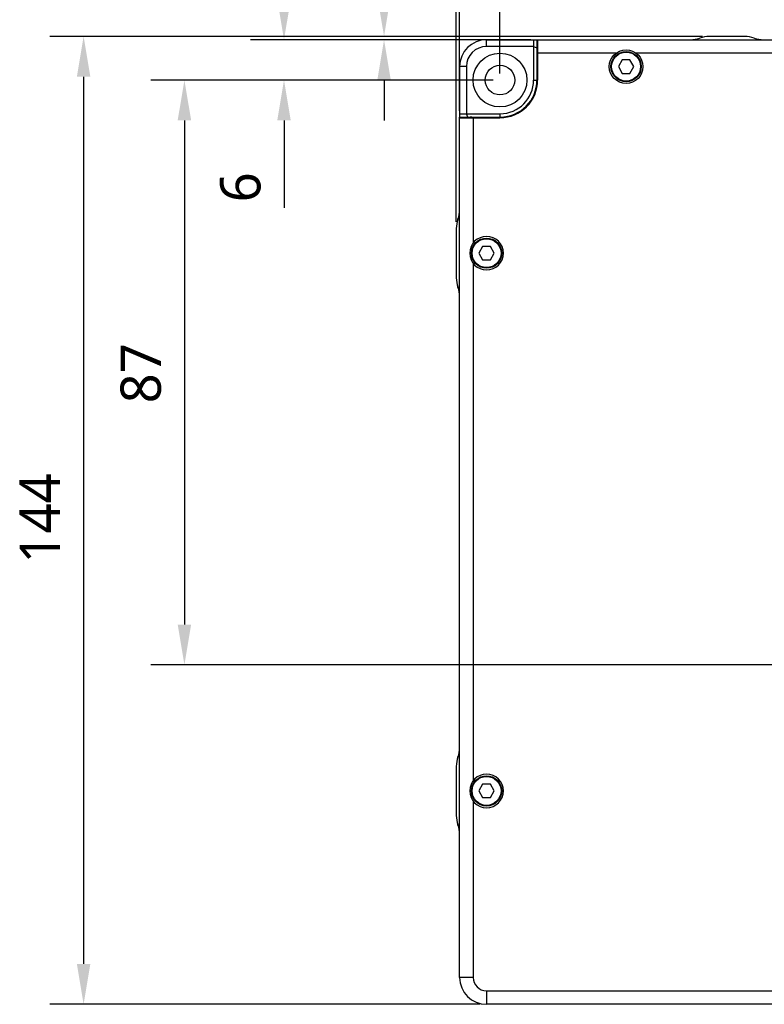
# Model space of a CAD drawing. Header units: millimetres. Extents: x 0 to 338, y -6 to 205.
# Tile 5 of 20: x 64 to 119, y 62 to 136. Entities that reach past the tile are written whole.
import ezdxf

# ---------------------------------------------------------------- set-up
doc = ezdxf.new("R2010")
doc.units = ezdxf.units.MM
doc.header["$LTSCALE"] = 23.1
doc.header["$PDMODE"] = 3
doc.header["$PDSIZE"] = 8
doc.layers.get('0').update_dxf_attribs({"linetype": 'CONTINUOUS'})
doc.layers.get('Defpoints').update_dxf_attribs({"linetype": 'CONTINUOUS'})
for name, color, linetype in [('00_COMPONENTS', 7, 'CONTINUOUS'), ('03_ALL_AXES', 7, 'CONTINUOUS'), ('09_ALL_ROUNDS', 7, 'CONTINUOUS'), ('10_ALL_CHAMFER', 7, 'CONTINUOUS'), ('20_ALL_FEATURES', 7, 'CONTINUOUS'), ('51__DRAFT_DIMS', 7, 'CONTINUOUS')]:
    doc.layers.add(name, color=color, linetype=linetype)
doc.styles.get("Standard").update_dxf_attribs({"font": 'Roboto-Regular.ttf'})
doc.dimstyles.new('DIMSTYLE_1', dxfattribs={"dimtxt": 3, "dimasz": 3, "dimexe": 2.5, "dimexo": 0.5, "dimgap": 0.75, "dimtad": 1, "dimlfac": 2, "dimdsep": 46, "dimtxsty": 'STANDARD', "dimblk": '_FILLED', "dimblk1": '_FILLED', "dimblk2": '_FILLED', "dimcen": 0.09, "dimclrt": 3, "dimazin": 2, "dimtp": 0.3, "dimtm": 0.3, "dimtfac": 1, "dimtofl": 0, "dimtmove": 0, "dimatfit": 3, "dimldrblk": '_FILLED', "dimfxl": 1, "dimtolj": 1, "dimarcsym": 0})
doc.dimstyles.new('DIMSTYLE_2', dxfattribs={"dimtxt": 3, "dimasz": 3, "dimexe": 2.5, "dimexo": 0.5, "dimgap": 0.75, "dimtad": 1, "dimlfac": 2, "dimdsep": 46, "dimtxsty": 'STANDARD', "dimblk": '_FILLED', "dimblk1": '_FILLED', "dimblk2": '_FILLED', "dimcen": 0.09, "dimclrt": 3, "dimazin": 2, "dimtp": 0.1, "dimtm": 0.1, "dimtfac": 1, "dimtofl": 0, "dimtmove": 0, "dimatfit": 3, "dimldrblk": '_FILLED', "dimfxl": 1, "dimtolj": 1, "dimarcsym": 0})
doc.dimstyles.new('DIMSTYLE_3', dxfattribs={"dimtxt": 3, "dimasz": 3, "dimexe": 2.5, "dimexo": 0.5, "dimgap": 0.75, "dimtad": 1, "dimlfac": 2, "dimdsep": 46, "dimtxsty": 'STANDARD', "dimblk": '_FILLED', "dimblk1": '_FILLED', "dimblk2": '_FILLED', "dimcen": 0.09, "dimclrt": 3, "dimazin": 2, "dimtp": 0.5, "dimtm": 0.5, "dimtfac": 1, "dimtofl": 0, "dimtmove": 0, "dimatfit": 3, "dimldrblk": '_FILLED', "dimfxl": 1, "dimtolj": 1, "dimarcsym": 0})

# ---------------------------------------------------------------- blocks, each defined once
blk = doc.blocks.new('_FILLED')
at = {"color": 0, "linetype": 'ByBlock'}
blk.add_solid([(0, 0), (-1, 0.167), (-1, -0.167)], dxfattribs=at)
blk = doc.blocks.new('*D2')
at = {"layer": '51__DRAFT_DIMS', "color": 0, "lineweight": -2}
for p, q in [((83.503, 137.022), (83.503, 140.022)), ((101.859, 134.022), (81.003, 134.022)), ((99.059, 131.022), (81.003, 131.022)), ((83.503, 128.022), (83.503, 121.522))]:
    blk.add_line(p, q, dxfattribs=at)
at = {"layer": 'Defpoints', "color": 0}
for p in [(102.359, 134.022), (83.503, 131.022), (99.559, 131.022)]:
    blk.add_point(p, dxfattribs=at)
at = {"layer": '51__DRAFT_DIMS', "color": 0, "linetype": 'ByBlock', "lineweight": -2, "xscale": 3, "yscale": 3, "zscale": 3}
for p, rotation in [((83.503, 134.022), 270), ((83.503, 131.022), 90)]:
    blk.add_blockref('_FILLED', p, dxfattribs=dict(at, rotation=rotation))
at = {"layer": '51__DRAFT_DIMS', "color": 3, "insert": (78.753, 124.167), "char_height": 3, "attachment_point": 3, "rotation": 90, "line_spacing_factor": 0.9}
blk.add_mtext('\\A1;6', dxfattribs=at)
blk = doc.blocks.new('*D3')
at = {"layer": '51__DRAFT_DIMS', "color": 0, "lineweight": -2}
for p, q in [((99.059, 131.022), (73.6, 131.022)), ((76.1, 128.022), (76.1, 90.522)), ((147.809, 87.522), (73.6, 87.522))]:
    blk.add_line(p, q, dxfattribs=at)
at = {"layer": 'Defpoints', "color": 0}
for p in [(99.559, 131.022), (76.1, 87.522), (148.309, 87.522)]:
    blk.add_point(p, dxfattribs=at)
at = {"layer": '51__DRAFT_DIMS', "color": 0, "linetype": 'ByBlock', "lineweight": -2, "xscale": 3, "yscale": 3, "zscale": 3}
for p, rotation in [((76.1, 131.022), 89.99999999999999), ((76.1, 87.522), 270)]:
    blk.add_blockref('_FILLED', p, dxfattribs=dict(at, rotation=rotation))
at = {"layer": '51__DRAFT_DIMS', "color": 3, "insert": (71.35, 109.21), "char_height": 3, "attachment_point": 2, "rotation": 90, "line_spacing_factor": 0.9}
blk.add_mtext('\\A1;87', dxfattribs=at)
blk = doc.blocks.new('*D4')
at = {"layer": '51__DRAFT_DIMS', "color": 0, "lineweight": -2}
for p, q in [((114.608, 134.272), (66.106, 134.272)), ((68.606, 131.272), (68.606, 65.272)), ((98.059, 62.272), (66.106, 62.272))]:
    blk.add_line(p, q, dxfattribs=at)
at = {"layer": 'Defpoints', "color": 0}
for p in [(115.108, 134.272), (68.606, 62.272), (98.559, 62.272)]:
    blk.add_point(p, dxfattribs=at)
at = {"layer": '51__DRAFT_DIMS', "color": 0, "linetype": 'ByBlock', "lineweight": -2, "xscale": 3, "yscale": 3, "zscale": 3}
for p, rotation in [((68.606, 134.272), 89.99999999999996), ((68.606, 62.272), 270)]:
    blk.add_blockref('_FILLED', p, dxfattribs=dict(at, rotation=rotation))
at = {"layer": '51__DRAFT_DIMS', "color": 3, "insert": (63.856, 98.412), "char_height": 3, "attachment_point": 2, "rotation": 90, "line_spacing_factor": 0.9}
blk.add_mtext('\\A1;144', dxfattribs=at)
blk = doc.blocks.new('*D5')
at = {"layer": '51__DRAFT_DIMS', "color": 0, "lineweight": -2}
for p, q in [((96.309, 120.473), (96.309, 159.086)), ((151.309, 132.522), (151.309, 159.086)), ((99.309, 156.586), (148.309, 156.586))]:
    blk.add_line(p, q, dxfattribs=at)
at = {"layer": 'Defpoints', "color": 0}
for p in [(151.309, 156.586), (151.309, 132.022), (96.309, 119.973)]:
    blk.add_point(p, dxfattribs=at)
at = {"layer": '51__DRAFT_DIMS', "color": 0, "linetype": 'ByBlock', "lineweight": -2, "xscale": 3, "yscale": 3, "zscale": 3, "rotation": 180}
blk.add_blockref('_FILLED', (96.309, 156.586), dxfattribs=at)
at = {"layer": '51__DRAFT_DIMS', "color": 0, "linetype": 'ByBlock', "lineweight": -2, "xscale": 3, "yscale": 3, "zscale": 3}
blk.add_blockref('_FILLED', (151.309, 156.586), dxfattribs=at)
at = {"layer": '51__DRAFT_DIMS', "color": 3, "insert": (123.92, 161.336), "char_height": 3, "attachment_point": 2, "line_spacing_factor": 0.9}
blk.add_mtext('\\A1;110', dxfattribs=at)
blk = doc.blocks.new('*D6')
at = {"layer": '51__DRAFT_DIMS', "color": 0, "lineweight": -2}
for p, q in [((90.939, 137.272), (90.939, 147.385)), ((114.608, 134.272), (88.439, 134.272)), ((101.859, 134.022), (88.439, 134.022)), ((90.939, 131.022), (90.939, 128.022))]:
    blk.add_line(p, q, dxfattribs=at)
at = {"layer": 'Defpoints', "color": 0}
for p in [(115.108, 134.272), (90.939, 134.022), (102.359, 134.022)]:
    blk.add_point(p, dxfattribs=at)
at = {"layer": '51__DRAFT_DIMS', "color": 0, "linetype": 'ByBlock', "lineweight": -2, "xscale": 3, "yscale": 3, "zscale": 3}
for p, rotation in [((90.939, 134.272), 270), ((90.939, 134.022), 90)]:
    blk.add_blockref('_FILLED', p, dxfattribs=dict(at, rotation=rotation))
at = {"layer": '51__DRAFT_DIMS', "color": 3, "insert": (86.189, 141.189), "char_height": 3, "attachment_point": 1, "rotation": 90, "line_spacing_factor": 0.9}
blk.add_mtext('\\A1;0.5', dxfattribs=at)
blk = doc.blocks.new('*D7')
at = {"layer": '51__DRAFT_DIMS', "color": 0, "lineweight": -2}
for p, q in [((96.309, 120.473), (96.309, 148.163)), ((96.559, 128.722), (96.559, 148.163)), ((93.309, 145.663), (83.196, 145.663)), ((99.559, 145.663), (102.559, 145.663))]:
    blk.add_line(p, q, dxfattribs=at)
at = {"layer": 'Defpoints', "color": 0}
for p in [(96.559, 145.663), (96.559, 128.222), (96.309, 119.973)]:
    blk.add_point(p, dxfattribs=at)
at = {"layer": '51__DRAFT_DIMS', "color": 0, "linetype": 'ByBlock', "lineweight": -2, "xscale": 3, "yscale": 3, "zscale": 3}
blk.add_blockref('_FILLED', (96.309, 145.663), dxfattribs=at)
at = {"layer": '51__DRAFT_DIMS', "color": 0, "linetype": 'ByBlock', "lineweight": -2, "xscale": 3, "yscale": 3, "zscale": 3, "rotation": 180}
blk.add_blockref('_FILLED', (96.559, 145.663), dxfattribs=at)
at = {"layer": '51__DRAFT_DIMS', "color": 3, "insert": (89.392, 150.413), "char_height": 3, "attachment_point": 3, "line_spacing_factor": 0.9}
blk.add_mtext('\\A1;0.5', dxfattribs=at)
blk = doc.blocks.new('*D9')
at = {"layer": '51__DRAFT_DIMS', "color": 0, "lineweight": -2}
for p, q in [((99.559, 131.522), (99.559, 152.715)), ((148.309, 88.022), (148.309, 152.715)), ((102.559, 150.215), (145.309, 150.215))]:
    blk.add_line(p, q, dxfattribs=at)
at = {"layer": 'Defpoints', "color": 0}
for p in [(148.309, 150.215), (99.559, 131.022), (148.309, 87.522)]:
    blk.add_point(p, dxfattribs=at)
at = {"layer": '51__DRAFT_DIMS', "color": 0, "linetype": 'ByBlock', "lineweight": -2, "xscale": 3, "yscale": 3, "zscale": 3, "rotation": 180}
blk.add_blockref('_FILLED', (99.559, 150.215), dxfattribs=at)
at = {"layer": '51__DRAFT_DIMS', "color": 0, "linetype": 'ByBlock', "lineweight": -2, "xscale": 3, "yscale": 3, "zscale": 3}
blk.add_blockref('_FILLED', (148.309, 150.215), dxfattribs=at)
at = {"layer": '51__DRAFT_DIMS', "color": 3, "insert": (123.855, 154.965), "char_height": 3, "attachment_point": 2, "line_spacing_factor": 0.9}
blk.add_mtext('\\A1;97.5', dxfattribs=at)

msp = doc.modelspace()

# ---------------------------------------------------------------- linework, layer by layer
at = {"layer": '00_COMPONENTS', "color": 7}
for p, q in [((108.6452, 132.5219), (108.3566, 132.0219)), ((108.3566, 132.0219), (108.6452, 131.5219)), ((109.2226, 132.5219), (108.6452, 132.5219)), ((109.5113, 132.0219), (109.2226, 132.5219)), ((109.2226, 131.5219), (109.5113, 132.0219)), ((108.6452, 131.5219), (109.2226, 131.5219)), ((98.2702, 118.6469), (97.9816, 118.1469)), ((97.9816, 118.1469), (98.2702, 117.6469)), ((98.8476, 118.6469), (98.2702, 118.6469)), ((99.1363, 118.1469), (98.8476, 118.6469)), ((98.8476, 117.6469), (99.1363, 118.1469)), ((98.2702, 117.6469), (98.8476, 117.6469)), ((98.2702, 78.6469), (97.9816, 78.1469)), ((98.8476, 78.6469), (98.2702, 78.6469)), ((99.1363, 78.1469), (98.8476, 78.6469)), ((97.9816, 78.1469), (98.2702, 77.6469)), ((98.2702, 77.6469), (98.8476, 77.6469)), ((98.8476, 77.6469), (99.1363, 78.1469))]:
    msp.add_line(p, q, dxfattribs=at)
for centre in [(108.9339, 132.0219), (98.5589, 118.1469), (98.5589, 78.1469)]:
    msp.add_circle(centre, 1.125, dxfattribs=at)
at = {"layer": '00_COMPONENTS', "color": 4}
for centre in [(108.9339, 132.0219), (98.5589, 118.1469), (98.5589, 78.1469)]:
    msp.add_circle(centre, 1.075, dxfattribs=at)
at = {"layer": '03_ALL_AXES', "color": 7}
for centre, radius, end in [((99.5589, 131.0219), 2.8, 0), ((98.5589, 118.1469), 1.25, 90), ((98.5589, 78.1469), 1.25, 90)]:
    msp.add_arc(centre, radius, 270, end, dxfattribs=at)
at = {"layer": '09_ALL_ROUNDS', "color": 7}
for p, q in [((117.7602, 134.2719), (115.1076, 134.2719)), ((102.3089, 134.0219), (102.3589, 134.0219)), ((96.5589, 128.2219), (96.5589, 128.2719)), ((96.3089, 119.9732), (96.3089, 116.3206)), ((96.3089, 79.9732), (96.3089, 76.3206))]:
    msp.add_line(p, q, dxfattribs=at)
for centre, radius, start, end in [((113.7157, 136.0219), 2, 270, 290.364135), ((115.1076, 132.2719), 2, 90, 110.364135), ((117.7602, 132.2719), 2, 69.635865, 90), ((119.1522, 136.0219), 2, 249.635865, 270), ((102.8089, 133.1219), 0.5, 154.170992, 180), ((97.4589, 127.7719), 0.5, 90, 115.829008), ((94.5589, 121.3651), 2, 339.635865, 0), ((98.3089, 119.9732), 2, 159.635865, 180), ((98.3089, 116.3206), 2, 180, 200.364135), ((94.5589, 114.9286), 2, 0, 20.364135), ((94.5589, 81.3651), 2, 339.635865, 0), ((98.3089, 79.9732), 2, 159.635865, 180), ((98.3089, 76.3206), 2, 180, 200.364135), ((94.5589, 74.9286), 2, 0, 20.364135)]:
    msp.add_arc(centre, radius, start, end, dxfattribs=at)
at = {"layer": '10_ALL_CHAMFER', "color": 4}
for p, q in [((98.5589, 133.5219), (98.5589, 134.0219)), ((97.0589, 132.0219), (96.5589, 132.0219)), ((102.0589, 131.0219), (102.3089, 131.0219)), ((99.5589, 128.5219), (99.5589, 128.2719)), ((97.5589, 64.2719), (96.5589, 64.2719)), ((98.5589, 63.2719), (98.5589, 62.2719))]:
    msp.add_line(p, q, dxfattribs=at)
at = {"layer": '10_ALL_CHAMFER', "color": 7}
for p, q in [((98.5589, 134.0219), (102.3089, 134.0219)), ((102.0589, 133.5219), (98.5589, 133.5219)), ((102.0589, 134.0219), (102.0589, 131.0219)), ((102.0589, 133.5219), (102.3089, 133.4183)), ((102.3089, 134.0219), (102.3089, 131.0219)), ((102.3589, 134.0219), (102.3589, 131.0219)), ((102.3589, 134.0219), (149.3089, 134.0219)), ((108.1839, 133.0219), (102.3589, 133.0219)), ((148.5589, 133.0219), (109.6839, 133.0219)), ((96.5589, 132.0219), (96.5589, 128.2719)), ((97.0589, 132.0219), (97.0589, 128.5219)), ((96.5589, 128.5219), (99.5589, 128.5219)), ((96.5589, 128.2719), (99.5589, 128.2719)), ((96.5589, 64.2719), (96.5589, 128.2219)), ((96.5589, 128.2219), (99.5589, 128.2219)), ((97.1625, 128.2719), (97.0589, 128.5219)), ((97.5589, 128.2219), (97.5589, 118.8969)), ((97.5589, 117.3969), (97.5589, 78.8969)), ((97.5589, 77.3969), (97.5589, 64.2719)), ((98.5589, 63.2719), (120.5589, 63.2719)), ((146.1876, 62.2719), (98.5589, 62.2719))]:
    msp.add_line(p, q, dxfattribs=at)
msp.add_circle((108.9339, 132.0219), 1.25, dxfattribs=at)
for centre, radius, start, end in [((98.5589, 132.0219), 2, 90, 180), ((98.5589, 132.0219), 1.5, 90, 180), ((99.5589, 131.0219), 2.75, 270, 0), ((99.5589, 131.0219), 2.5, 270, 0), ((98.5589, 118.1469), 1.25, 90, 270), ((98.5589, 78.1469), 1.25, 90, 270), ((98.5589, 64.2719), 2, 180, 270), ((98.5589, 64.2719), 1, 180, 270)]:
    msp.add_arc(centre, radius, start, end, dxfattribs=at)
at = {"layer": '20_ALL_FEATURES', "color": 7}
for radius in [2, 1.1]:
    msp.add_circle((99.5589, 131.0219), radius, dxfattribs=at)

# ---------------------------------------------------------------- dimensions: what is measured, and where the dimension line sits
at = {"layer": '51__DRAFT_DIMS', "color": 4}
for base, p1, p2, dimstyle, picture, middle in [((151.3089, 156.5861), (96.3089, 119.9732), (151.3089, 132.0219), 'DIMSTYLE_1', '*D5', (123.9202, 156.5861)), ((148.3089, 150.2149), (99.5589, 131.0219), (148.3089, 87.5219), 'DIMSTYLE_1', '*D9', (123.8548, 150.2149)), ((96.5589, 145.6627), (96.3089, 119.9732), (96.5589, 128.2219), 'DIMSTYLE_2', '*D7', (86.6689, 145.6627))]:
    dim = msp.add_linear_dim(base=base, p1=p1, p2=p2, dimstyle=dimstyle, dxfattribs=at)
    dim.commit()
    dim.dimension.update_dxf_attribs({"geometry": picture, "text_midpoint": middle, "dimtype": 160})
for base, p1, p2, dimstyle, picture, middle in [((90.9394, 134.0219), (115.1076, 134.2719), (102.3589, 134.0219), 'DIMSTYLE_2', '*D6', (90.9394, 143.9119)), ((83.5028, 131.0219), (102.3589, 134.0219), (99.5589, 131.0219), 'DIMSTYLE_2', '*D2', (83.5028, 123.2195)), ((68.606, 62.2719), (115.1076, 134.2719), (98.5589, 62.2719), 'DIMSTYLE_3', '*D4', (68.606, 98.4125)), ((76.0995, 87.5219), (99.5589, 131.0219), (148.3089, 87.5219), 'DIMSTYLE_1', '*D3', (76.0995, 109.2103))]:
    dim = msp.add_linear_dim(base=base, p1=p1, p2=p2, angle=270, dimstyle=dimstyle, dxfattribs=at)
    dim.commit()
    dim.dimension.update_dxf_attribs({"geometry": picture, "text_midpoint": middle, "dimtype": 160})

doc.saveas('drawing.dxf')
